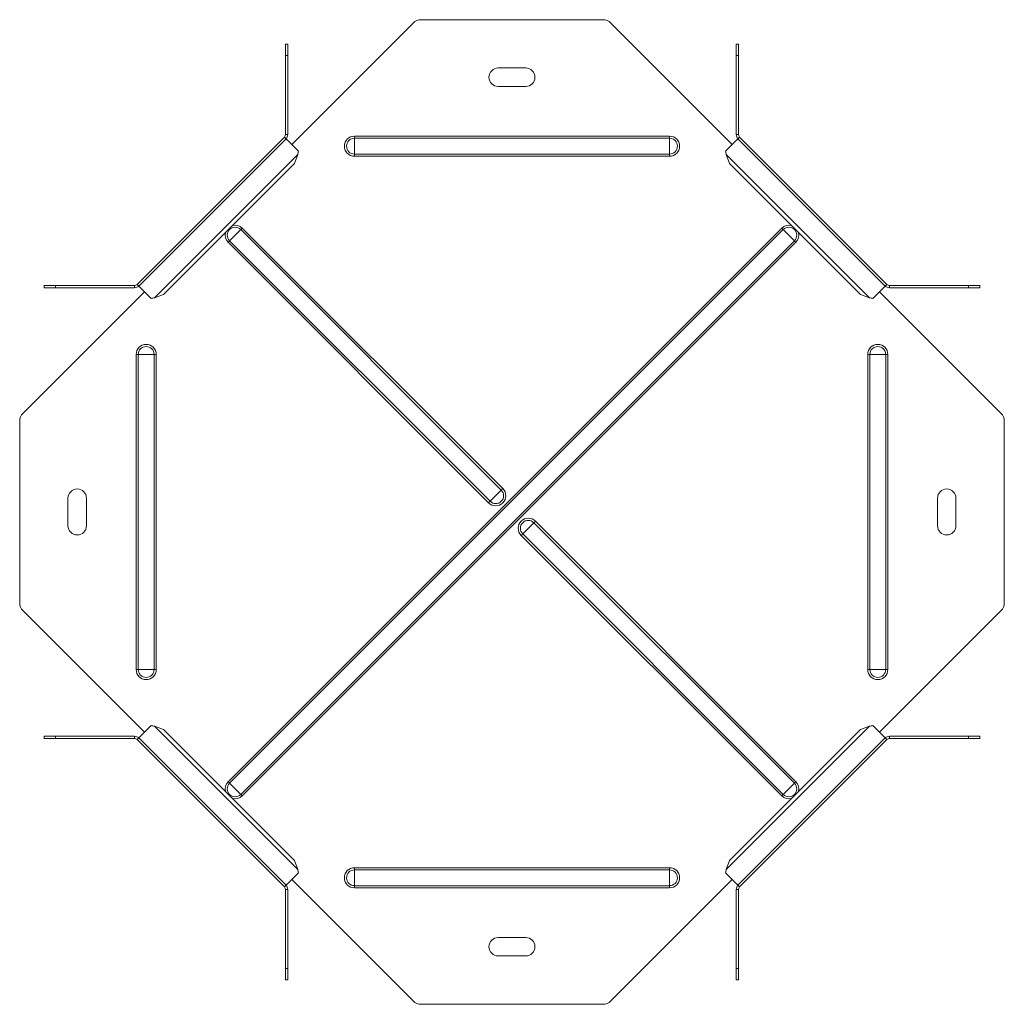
# Model space of a CAD drawing. Header units: millimetres. Extents: x -256 to 1513, y -7074 to 292.
# Tile 5 of 8: x -235 to 193, y -781 to -353. Entities that reach past the tile are written whole.
import ezdxf

# ---------------------------------------------------------------- set-up
doc = ezdxf.new("R2010")
doc.units = ezdxf.units.MM

msp = doc.modelspace()

# ---------------------------------------------------------------- linework, layer by layer
at = {"color": 7, "linetype": 'Continuous', "lineweight": 15}
for p, q in [((-117.23, -407.24), (-64.49, -354.5)), ((-60.95, -353.03), (18, -353.03)), ((21.54, -354.5), (74.28, -407.24)), ((-118.98, -363.62), (-119.98, -363.62)), ((-119.98, -363.62), (-119.98, -368.62)), ((-118.98, -368.62), (-118.98, -363.62)), ((77.02, -363.62), (76.02, -363.62)), ((76.02, -363.62), (76.02, -368.62)), ((77.02, -368.62), (77.02, -363.62)), ((-119.98, -403), (-119.98, -368.62)), ((-118.98, -403), (-118.98, -368.62)), ((76.02, -368.62), (76.02, -403)), ((77.02, -368.62), (77.02, -403)), ((-15.48, -374.03), (-27.48, -374.03)), ((-27.48, -382.03), (-15.48, -382.03)), ((-120.41, -404.06), (-184.45, -468.1)), ((-119.71, -404.77), (-183.74, -468.8)), ((-119.71, -404.77), (-120.41, -404.06)), ((-114.34, -410.13), (-119.71, -404.77)), ((76.76, -404.77), (71.39, -410.13)), ((77.46, -404.06), (76.55, -404.98)), ((140.79, -468.8), (76.76, -404.77)), ((141.5, -468.1), (77.46, -404.06)), ((-114.64, -411.68), (-116.02, -415.53)), ((73.07, -415.53), (71.69, -411.68)), ((-116.02, -415.53), (-172.98, -472.49)), ((130.03, -472.49), (73.07, -415.53)), ((-224.89, -468.53), (-224.89, -469.53)), ((-219.89, -468.53), (-224.89, -468.53)), ((-224.89, -469.53), (-219.89, -469.53)), ((-219.89, -468.53), (-185.51, -468.53)), ((-219.89, -469.53), (-185.51, -469.53)), ((-184.45, -468.1), (-183.53, -469.01)), ((-183.74, -468.8), (-178.38, -474.17)), ((135.43, -474.17), (140.79, -468.8)), ((140.79, -468.8), (141.5, -468.1)), ((142.56, -468.53), (176.94, -468.53)), ((142.56, -469.53), (176.94, -469.53)), ((181.94, -468.53), (176.94, -468.53)), ((176.94, -469.53), (181.94, -469.53)), ((181.94, -469.53), (181.94, -468.53)), ((-234.01, -524.02), (-181.27, -471.28)), ((-172.98, -472.49), (-176.83, -473.87)), ((133.88, -473.87), (130.03, -472.49)), ((138.31, -471.28), (191.06, -524.02)), ((-235.48, -527.56), (-235.48, -606.51)), ((192.52, -606.51), (192.52, -527.56)), ((-214.48, -561.03), (-214.48, -573.03)), ((-206.48, -573.03), (-206.48, -561.03)), ((163.52, -561.03), (163.52, -573.03)), ((171.52, -573.03), (171.52, -561.03)), ((-234.01, -610.05), (-181.27, -662.79)), ((138.31, -662.79), (191.06, -610.05)), ((-183.74, -665.27), (-178.38, -659.9)), ((-172.98, -661.58), (-176.83, -660.2)), ((-116.02, -718.54), (-172.98, -661.58)), ((130.03, -661.58), (73.07, -718.54)), ((133.88, -660.2), (130.03, -661.58)), ((135.43, -659.9), (140.79, -665.27)), ((-224.89, -665.53), (-224.89, -664.53)), ((-224.89, -664.53), (-219.89, -664.53)), ((-219.89, -665.53), (-224.89, -665.53)), ((-219.89, -664.53), (-185.51, -664.53)), ((-219.89, -665.53), (-185.51, -665.53)), ((-184.45, -665.97), (-183.53, -665.06)), ((-120.41, -730.01), (-184.45, -665.97)), ((-183.74, -665.27), (-119.71, -729.3)), ((76.76, -729.3), (140.79, -665.27)), ((141.5, -665.97), (77.46, -730.01)), ((140.79, -665.27), (141.5, -665.97)), ((142.56, -664.53), (176.94, -664.53)), ((142.56, -665.53), (176.94, -665.53)), ((176.94, -664.53), (181.94, -664.53)), ((181.94, -665.53), (176.94, -665.53)), ((181.94, -664.53), (181.94, -665.53)), ((-114.64, -722.39), (-116.02, -718.54)), ((73.07, -718.54), (71.69, -722.39)), ((-114.34, -723.94), (-119.71, -729.3)), ((-117.23, -726.82), (-64.49, -779.57)), ((21.54, -779.57), (74.28, -726.82)), ((76.76, -729.3), (71.39, -723.94)), ((-119.71, -729.3), (-120.41, -730.01)), ((-119.98, -731.07), (-119.98, -765.45)), ((-118.98, -731.07), (-118.98, -765.45)), ((76.02, -765.45), (76.02, -731.07)), ((77.46, -730.01), (76.55, -729.09)), ((77.02, -765.45), (77.02, -731.07)), ((-15.48, -752.03), (-27.48, -752.03)), ((-27.48, -760.03), (-15.48, -760.03)), ((-119.98, -770.45), (-119.98, -765.45)), ((-118.98, -765.45), (-118.98, -770.45)), ((76.02, -770.45), (76.02, -765.45)), ((77.02, -765.45), (77.02, -770.45)), ((-118.98, -770.45), (-119.98, -770.45)), ((77.02, -770.45), (76.02, -770.45)), ((-60.95, -781.03), (18, -781.03))]:
    msp.add_line(p, q, dxfattribs=at)
at = {"color": 7, "linetype": 'Continuous', "lineweight": 0}
for p, q in [((-119.98, -368.62), (-118.98, -368.62)), ((76.02, -368.62), (77.02, -368.62)), ((-119.98, -403), (-118.98, -403)), ((-89.98, -404.6), (-89.98, -403.67)), ((-89.98, -403.67), (47.02, -403.67)), ((-89.98, -411.47), (-89.98, -404.6)), ((-89.98, -404.6), (47.02, -404.6)), ((47.02, -404.6), (47.02, -403.67)), ((47.02, -411.47), (47.02, -404.6)), ((77.02, -403), (76.02, -403)), ((-114.64, -411.68), (-176.83, -473.87)), ((-89.98, -411.47), (47.02, -411.47)), ((-89.98, -412.4), (-89.98, -411.47)), ((-89.98, -412.4), (47.02, -412.4)), ((47.02, -412.4), (47.02, -411.47)), ((133.88, -473.87), (71.69, -411.68)), ((-144.91, -684.3), (95.79, -443.6)), ((-139.4, -444.26), (-144.25, -449.11)), ((-144.25, -684.96), (96.45, -444.26)), ((-138.74, -443.6), (-139.4, -444.26)), ((-26.12, -557.54), (-139.4, -444.26)), ((-25.46, -556.88), (-138.74, -443.6)), ((96.45, -444.26), (95.79, -443.6)), ((101.3, -449.11), (96.45, -444.26)), ((-144.25, -449.11), (-144.91, -449.77)), ((-30.97, -562.39), (-144.25, -449.11)), ((-139.4, -689.81), (101.3, -449.11)), ((101.96, -449.77), (101.3, -449.11)), ((-31.63, -563.05), (-144.91, -449.77)), ((-138.74, -690.47), (101.96, -449.77)), ((-219.89, -469.53), (-219.89, -468.53)), ((-185.51, -468.53), (-185.51, -469.53)), ((142.56, -468.53), (142.56, -469.53)), ((176.94, -468.53), (176.94, -469.53)), ((-183.91, -498.53), (-184.84, -498.53)), ((-184.84, -635.53), (-184.84, -498.53)), ((-177.04, -498.53), (-183.91, -498.53)), ((-183.91, -635.53), (-183.91, -498.53)), ((-177.04, -635.53), (-177.04, -498.53)), ((-176.11, -498.53), (-177.04, -498.53)), ((-176.11, -635.53), (-176.11, -498.53)), ((133.16, -498.53), (134.09, -498.53)), ((133.16, -498.53), (133.16, -635.53)), ((134.09, -498.53), (140.96, -498.53)), ((134.09, -498.53), (134.09, -635.53)), ((140.96, -498.53), (140.96, -635.53)), ((140.96, -498.53), (141.89, -498.53)), ((141.89, -498.53), (141.89, -635.53)), ((-26.12, -557.54), (-30.97, -562.39)), ((-25.46, -556.88), (-26.12, -557.54)), ((-30.97, -562.39), (-31.63, -563.05)), ((-16.83, -576.53), (-11.98, -571.68)), ((-11.98, -571.68), (-11.32, -571.02)), ((-11.98, -571.68), (101.3, -684.96)), ((-11.32, -571.02), (101.96, -684.3)), ((-17.49, -577.19), (-16.83, -576.53)), ((-17.49, -577.19), (95.79, -690.47)), ((-16.83, -576.53), (96.45, -689.81)), ((-183.91, -635.53), (-184.84, -635.53)), ((-177.04, -635.53), (-183.91, -635.53)), ((-176.11, -635.53), (-177.04, -635.53)), ((133.16, -635.53), (134.09, -635.53)), ((134.09, -635.53), (140.96, -635.53)), ((140.96, -635.53), (141.89, -635.53)), ((-114.64, -722.39), (-176.83, -660.2)), ((133.88, -660.2), (71.69, -722.39)), ((-219.89, -664.53), (-219.89, -665.53)), ((-185.51, -665.53), (-185.51, -664.53)), ((142.56, -665.53), (142.56, -664.53)), ((176.94, -665.53), (176.94, -664.53)), ((-144.25, -684.96), (-144.91, -684.3)), ((101.3, -684.96), (101.96, -684.3)), ((-139.4, -689.81), (-144.25, -684.96)), ((96.45, -689.81), (101.3, -684.96)), ((-138.74, -690.47), (-139.4, -689.81)), ((95.79, -690.47), (96.45, -689.81)), ((47.02, -721.67), (-89.98, -721.67)), ((-89.98, -721.67), (-89.98, -722.6)), ((-89.98, -722.6), (-89.98, -729.47)), ((47.02, -722.6), (-89.98, -722.6)), ((47.02, -721.67), (47.02, -722.6)), ((47.02, -722.6), (47.02, -729.47)), ((-119.98, -731.07), (-118.98, -731.07)), ((47.02, -729.47), (-89.98, -729.47)), ((-89.98, -729.47), (-89.98, -730.4)), ((47.02, -730.4), (-89.98, -730.4)), ((47.02, -729.47), (47.02, -730.4)), ((77.02, -731.07), (76.02, -731.07)), ((-119.98, -765.45), (-118.98, -765.45)), ((76.02, -765.45), (77.02, -765.45))]:
    msp.add_line(p, q, dxfattribs=at)
at = {"color": 7, "linetype": 'Continuous', "lineweight": 15}
for centre, radius, start, end in [((-60.95, -358.03), 5, 90, 135), ((18, -358.03), 5, 45, 90), ((-27.48, -378.03), 4, 90, 270), ((-15.48, -378.03), 4, 270, 90), ((-121.48, -403), 1.5, 315, 0), ((-121.48, -403), 2.5, 315, 0), ((78.52, -403), 2.5, 180, 225), ((78.52, -403), 1.5, 180, 225), ((-185.51, -467.03), 1.5, 270, 315), ((-185.51, -467.03), 2.5, 270, 315), ((142.56, -467.03), 2.5, 225, 270), ((142.56, -467.03), 1.5, 225, 270), ((-230.48, -527.56), 5, 135, 180), ((187.52, -527.56), 5, 0, 45), ((-210.48, -561.03), 4, 0, 180), ((167.52, -561.03), 4, 0, 180), ((-210.48, -573.03), 4, 180, 0), ((167.52, -573.03), 4, 180, 360), ((-230.48, -606.51), 5, 180, 225), ((187.52, -606.51), 5, 315, 0), ((-185.51, -667.03), 2.5, 45, 90), ((-185.51, -667.03), 1.5, 45, 90), ((142.56, -667.03), 2.5, 90, 135), ((142.56, -667.03), 1.5, 90, 135), ((-121.48, -731.07), 1.5, 0, 45), ((-121.48, -731.07), 2.5, 0, 45), ((78.52, -731.07), 2.5, 135, 180), ((78.52, -731.07), 1.5, 135, 180), ((-27.48, -756.03), 4, 90, 270), ((-15.48, -756.03), 4, 270, 90), ((-60.95, -776.03), 5, 225, 270), ((18, -776.03), 5, 270, 315)]:
    msp.add_arc(centre, radius, start, end, dxfattribs=at)
at = {"color": 7, "linetype": 'Continuous', "lineweight": 0}
for centre, radius, start, end in [((-89.98, -408.03), 4.37, 90, 270), ((-89.98, -408.03), 3.43, 90, 270), ((47.02, -408.03), 4.37, 270, 90), ((47.02, -408.03), 3.43, 270, 90), ((-141.82, -446.69), 3.43, 45, 225), ((-141.82, -446.69), 4.37, 45, 105.159), ((98.87, -446.69), 4.37, 74.8506, 135), ((98.87, -446.69), 3.43, 315, 135), ((-141.82, -446.69), 4.37, 164.841, 225), ((98.87, -446.69), 4.37, 315, 15.1494), ((-180.48, -498.53), 4.37, 0, 180), ((-180.48, -498.53), 3.43, 0, 180), ((137.52, -498.53), 4.37, 0, 180), ((137.52, -498.53), 3.43, 0, 180), ((-28.55, -559.96), 4.37, 225, 45), ((-28.55, -559.96), 3.43, 225, 45), ((-14.4, -574.11), 4.37, 45, 225), ((-14.4, -574.11), 3.43, 45, 225), ((-180.48, -635.53), 4.37, 180, 0), ((-180.48, -635.53), 3.43, 180, 0), ((137.52, -635.53), 4.37, 180, 0), ((137.52, -635.53), 3.43, 180, 0), ((-141.82, -687.38), 4.37, 135, 195.1494), ((98.87, -687.38), 4.37, 344.841, 45), ((-141.82, -687.38), 3.43, 135, 315), ((98.87, -687.38), 3.43, 225, 45), ((-141.82, -687.38), 4.37, 254.8506, 315), ((98.87, -687.38), 4.37, 225, 285.159), ((-89.98, -726.03), 4.37, 90, 270), ((-89.98, -726.03), 3.43, 90, 270), ((47.02, -726.03), 4.37, 270, 90), ((47.02, -726.03), 3.43, 270, 90)]:
    msp.add_arc(centre, radius, start, end, dxfattribs=at)
at = {"color": 7, "linetype": 'Continuous', "lineweight": 15}
for points in [[(-114.64, -411.68), (-114.49, -411.21), (-114.4, -410.69), (-114.34, -410.13)], [(71.39, -410.13), (71.45, -410.69), (71.54, -411.21), (71.69, -411.68)], [(-178.38, -474.17), (-177.82, -474.11), (-177.3, -474.02), (-176.83, -473.87)], [(133.88, -473.87), (134.35, -474.02), (134.87, -474.11), (135.43, -474.17)], [(-178.38, -659.9), (-177.82, -659.96), (-177.3, -660.05), (-176.83, -660.2)], [(133.88, -660.2), (134.35, -660.05), (134.87, -659.96), (135.43, -659.9)], [(-114.64, -722.39), (-114.49, -722.86), (-114.4, -723.38), (-114.34, -723.94)], [(71.39, -723.94), (71.45, -723.38), (71.54, -722.86), (71.69, -722.39)]]:
    msp.add_open_spline(points, degree=3, dxfattribs=at)

doc.saveas('drawing.dxf')
